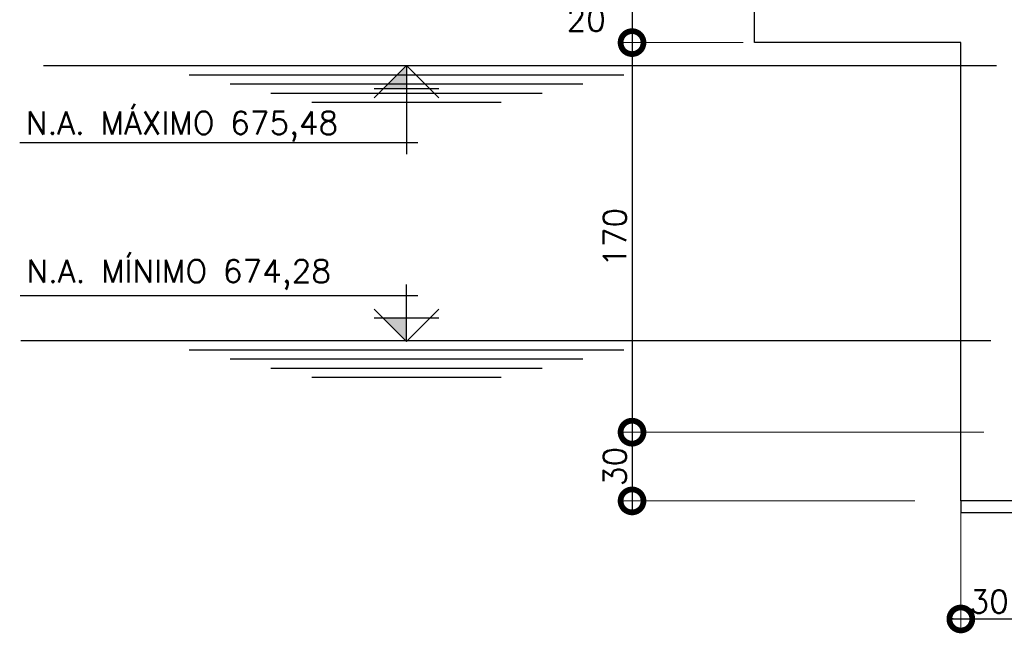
# Model space of a CAD drawing. Header units: millimetres. Extents: x 197878 to 197999, y 8707048 to 8707093.
# Tile 7 of 37: x 197882.3 to 197886.6, y 8707063.38 to 8707066.06. Entities that reach past the tile are written whole.
import ezdxf

# ---------------------------------------------------------------- set-up
doc = ezdxf.new("R2010")
doc.units = ezdxf.units.MM
doc.header["$LTSCALE"] = 0.1
doc.layers.get('Defpoints').update_dxf_attribs({"lineweight": 9})
for name, color, linetype in [('DIM', 7, 'Continuous'), ('ELEVAÇÃO', 2, 'Continuous'), ('ESTRUTURA', 5, 'Continuous'), ('LFINA', 3, 'Continuous'), ('LMEDIA', 4, 'Continuous'), ('TEXTO', 2, 'Continuous')]:
    doc.layers.add(name, color=color, linetype=linetype)
doc.styles.add('romans', font='romans.shx')
doc.dimstyles.get("Standard").update_dxf_attribs({"dimtxt": 0.1, "dimasz": 0.2, "dimexe": 0.05, "dimexo": 0.05, "dimgap": 0.025, "dimtad": 1, "dimtoh": 1, "dimdec": 0, "dimlfac": 100, "dimzin": 0, "dimdsep": 46, "dimtxsty": 'romans', "dimblk1": 'DOTSMALL', "dimblk2": 'DOTSMALL', "dimsah": 1, "dimcen": 0.3, "dimdle": 0.05, "dimclrd": 7, "dimclre": 7, "dimclrt": 2, "dimazin": 0, "dimtfac": 1, "dimtdec": 0, "dimtmove": 2, "dimatfit": 3, "dimldrblk": 'DOTSMALL', "dimfxl": 0, "dimtolj": 1, "dimtzin": 0, "dimlwe": 5, "dimarcsym": 0})

# ---------------------------------------------------------------- blocks, each defined once
blk = doc.blocks.new('_DOTSMALL')
at = {"color": 0, "linetype": 'ByBlock', "const_width": 0.5}
blk.add_lwpolyline([(-0.0625, 0, 1), (0.0625, 0, 1)], format="xyb", close=True, dxfattribs=at)
blk = doc.blocks.new('*D75')
at = {"layer": 'Defpoints', "color": 0}
for p in [(197885.8095, 8707066.1617), (197884.9749, 8707065.9617), (197885.5095, 8707065.9617)]:
    blk.add_point(p, dxfattribs=at)
at = {"layer": 'DIM', "color": 7, "lineweight": -2}
blk.add_line((197884.9749, 8707066.2117), (197884.9749, 8707065.9117), dxfattribs=at)
at = {"layer": 'DIM', "color": 7, "lineweight": 5}
blk.add_line((197885.4595, 8707065.9617), (197884.9249, 8707065.9617), dxfattribs=at)
at = {"layer": 'DIM', "color": 7, "lineweight": -2, "xscale": 0.2, "yscale": 0.2, "zscale": 0.2}
for p, rotation in [((197884.9749, 8707066.1617), 90), ((197884.9749, 8707065.9617), 270)]:
    blk.add_blockref('_DOTSMALL', p, dxfattribs=dict(at, rotation=rotation))
at = {"layer": 'DIM', "color": 2, "insert": (197884.7749, 8707066.0617), "char_height": 0.1, "attachment_point": 5, "style": 'romans'}
blk.add_mtext('\\A1;20', dxfattribs=at)
blk = doc.blocks.new('*D76')
at = {"layer": 'Defpoints', "color": 0}
for p in [(197885.5095, 8707065.9617), (197884.9749, 8707064.2617), (197886.5595, 8707064.2617)]:
    blk.add_point(p, dxfattribs=at)
at = {"layer": 'DIM', "color": 7, "lineweight": -2}
blk.add_line((197884.9749, 8707066.0117), (197884.9749, 8707064.2117), dxfattribs=at)
at = {"layer": 'DIM', "color": 7, "lineweight": 5}
blk.add_line((197886.5095, 8707064.2617), (197884.9249, 8707064.2617), dxfattribs=at)
at = {"layer": 'DIM', "color": 7, "lineweight": -2, "xscale": 0.2, "yscale": 0.2, "zscale": 0.2}
for p, rotation in [((197884.9749, 8707065.9617), 90), ((197884.9749, 8707064.2617), 270)]:
    blk.add_blockref('_DOTSMALL', p, dxfattribs=dict(at, rotation=rotation))
at = {"layer": 'DIM', "color": 2, "insert": (197884.8999, 8707065.1117), "char_height": 0.1, "attachment_point": 5, "rotation": 90, "style": 'romans'}
blk.add_mtext('\\A1;170', dxfattribs=at)
blk = doc.blocks.new('*D83')
at = {"layer": 'Defpoints', "color": 0}
for p in [(197886.5595, 8707064.262), (197884.9749, 8707063.962), (197886.2595, 8707063.962)]:
    blk.add_point(p, dxfattribs=at)
at = {"layer": 'DIM', "color": 7, "lineweight": -2}
blk.add_line((197884.9749, 8707064.312), (197884.9749, 8707063.912), dxfattribs=at)
at = {"layer": 'DIM', "color": 7, "lineweight": 5}
blk.add_line((197886.2095, 8707063.962), (197884.9249, 8707063.962), dxfattribs=at)
at = {"layer": 'DIM', "color": 7, "lineweight": -2, "xscale": 0.2, "yscale": 0.2, "zscale": 0.2}
for p, rotation in [((197884.9749, 8707064.262), 90), ((197884.9749, 8707063.962), 270)]:
    blk.add_blockref('_DOTSMALL', p, dxfattribs=dict(at, rotation=rotation))
at = {"layer": 'DIM', "color": 2, "insert": (197884.8999, 8707064.112), "char_height": 0.1, "attachment_point": 5, "rotation": 90, "style": 'romans'}
blk.add_mtext('\\A1;30', dxfattribs=at)
blk = doc.blocks.new('*D84')
at = {"layer": 'Defpoints', "color": 0}
for p in [(197886.7095, 8707064.1005), (197886.4095, 8707063.9617), (197886.7095, 8707063.4469)]:
    blk.add_point(p, dxfattribs=at)
at = {"layer": 'DIM', "color": 7, "lineweight": 5}
for p, q in [((197886.7095, 8707064.0505), (197886.7095, 8707063.3969)), ((197886.4095, 8707063.9117), (197886.4095, 8707063.3969))]:
    blk.add_line(p, q, dxfattribs=at)
at = {"layer": 'DIM', "color": 7, "lineweight": -2}
blk.add_line((197886.3595, 8707063.4469), (197886.7595, 8707063.4469), dxfattribs=at)
at = {"layer": 'DIM', "color": 7, "lineweight": -2, "xscale": 0.2, "yscale": 0.2, "zscale": 0.2, "rotation": 180}
blk.add_blockref('_DOTSMALL', (197886.4095, 8707063.4469), dxfattribs=at)
at = {"layer": 'DIM', "color": 7, "lineweight": -2, "xscale": 0.2, "yscale": 0.2, "zscale": 0.2}
blk.add_blockref('_DOTSMALL', (197886.7095, 8707063.4469), dxfattribs=at)
at = {"layer": 'DIM', "color": 2, "insert": (197886.5331, 8707063.5229), "char_height": 0.1, "attachment_point": 5, "style": 'romans'}
blk.add_mtext('\\A1;30', dxfattribs=at)

msp = doc.modelspace()

# ---------------------------------------------------------------- hatches: boundary and pattern name
at = {"layer": 'ELEVAÇÃO'}
for points in [[(197883.99091, 8707065.76028), (197883.88949, 8707065.76028), (197883.99091, 8707065.8617)], [(197883.99091, 8707064.75912), (197883.88949, 8707064.75912), (197883.99091, 8707064.6577)]]:
    msp.add_hatch(color=256, dxfattribs=at).paths.add_polyline_path(points)

# ---------------------------------------------------------------- linework, layer by layer
at = {"layer": 'ELEVAÇÃO', "color": 3, "linetype": 'Continuous'}
for p, q in [((197883.99091, 8707065.8617), (197883.84949, 8707065.72028)), ((197883.99091, 8707065.8617), (197884.13233, 8707065.72028)), ((197883.99091, 8707065.8617), (197883.99091, 8707065.47443)), ((197884.13233, 8707065.76028), (197883.84949, 8707065.76028)), ((197884.04091, 8707065.52443), (197882.30303, 8707065.52443)), ((197883.99091, 8707064.6617), (197883.99091, 8707064.90647)), ((197884.04091, 8707064.85647), (197882.30441, 8707064.85647)), ((197883.99091, 8707064.6577), (197883.84949, 8707064.79912)), ((197883.99091, 8707064.6577), (197884.13233, 8707064.79912)), ((197884.13233, 8707064.75912), (197883.84949, 8707064.75912))]:
    msp.add_line(p, q, dxfattribs=at)
at = {"layer": 'ESTRUTURA'}
for p, q in [((197885.50952, 8707065.9617), (197885.50952, 8707066.6617)), ((197886.40952, 8707065.9617), (197885.50952, 8707065.9617)), ((197886.40952, 8707063.9617), (197886.40952, 8707065.9617)), ((197889.00952, 8707063.9617), (197886.40952, 8707063.9617))]:
    msp.add_line(p, q, dxfattribs=at)
at = {"layer": 'LFINA', "color": 7}
for p, q in [((197882.40747, 8707065.8617), (197886.56486, 8707065.8617)), ((197883.04287, 8707065.8217), (197884.93895, 8707065.8217)), ((197883.22116, 8707065.7817), (197884.76066, 8707065.7817)), ((197883.39946, 8707065.7417), (197884.58236, 8707065.7417)), ((197883.57775, 8707065.7017), (197884.40407, 8707065.7017)), ((197882.30747, 8707064.6617), (197886.54101, 8707064.6617)), ((197883.04287, 8707064.6217), (197884.93895, 8707064.6217)), ((197883.22116, 8707064.5817), (197884.76066, 8707064.5817)), ((197883.39946, 8707064.5417), (197884.58236, 8707064.5417)), ((197883.57775, 8707064.5017), (197884.40407, 8707064.5017))]:
    msp.add_line(p, q, dxfattribs=at)
at = {"layer": 'LMEDIA'}
for p, q in [((197886.40952, 8707063.9617), (197886.40952, 8707063.9117)), ((197886.40952, 8707063.9117), (197889.00952, 8707063.9117))]:
    msp.add_line(p, q, dxfattribs=at)

# ---------------------------------------------------------------- texts
at = {"layer": 'TEXTO', "style": 'romans'}
for s, p in [('N.A. MÁXIMO 675,48', (197882.33011, 8707065.56131)), ('N.A. MÍNIMO 674,28', (197882.33259, 8707064.91445))]:
    msp.add_text(s, height=0.1, dxfattribs=at).set_placement(p)

# ---------------------------------------------------------------- dimensions: what is measured, and where the dimension line sits
at = {"layer": 'DIM'}
for base, p1, p2, picture, middle in [((197884.97495, 8707065.9617), (197885.80952, 8707066.1617), (197885.50952, 8707065.9617), '*D75', (197884.77495, 8707066.0617)), ((197884.97495, 8707064.2617), (197885.50952, 8707065.9617), (197886.55952, 8707064.2617), '*D76', (197884.89995, 8707065.1117)), ((197884.97495, 8707063.96199), (197886.55952, 8707064.26199), (197886.25952, 8707063.96199), '*D83', (197884.89995, 8707064.11199))]:
    dim = msp.add_linear_dim(base=base, p1=p1, p2=p2, angle=90, dimstyle='Standard', override={"dimse1": 1}, dxfattribs=at)
    dim.commit()
    dim.dimension.update_dxf_attribs({"geometry": picture, "text_midpoint": middle})
dim = msp.add_linear_dim(base=(197886.70952, 8707063.44687), p1=(197886.40952, 8707063.9617), p2=(197886.70952, 8707064.10054), dimstyle='Standard', dxfattribs=at)
dim.commit()
dim.dimension.update_dxf_attribs({"geometry": '*D84', "text_midpoint": (197886.5331, 8707063.52291), "dimtype": 160})

doc.saveas('drawing.dxf')
